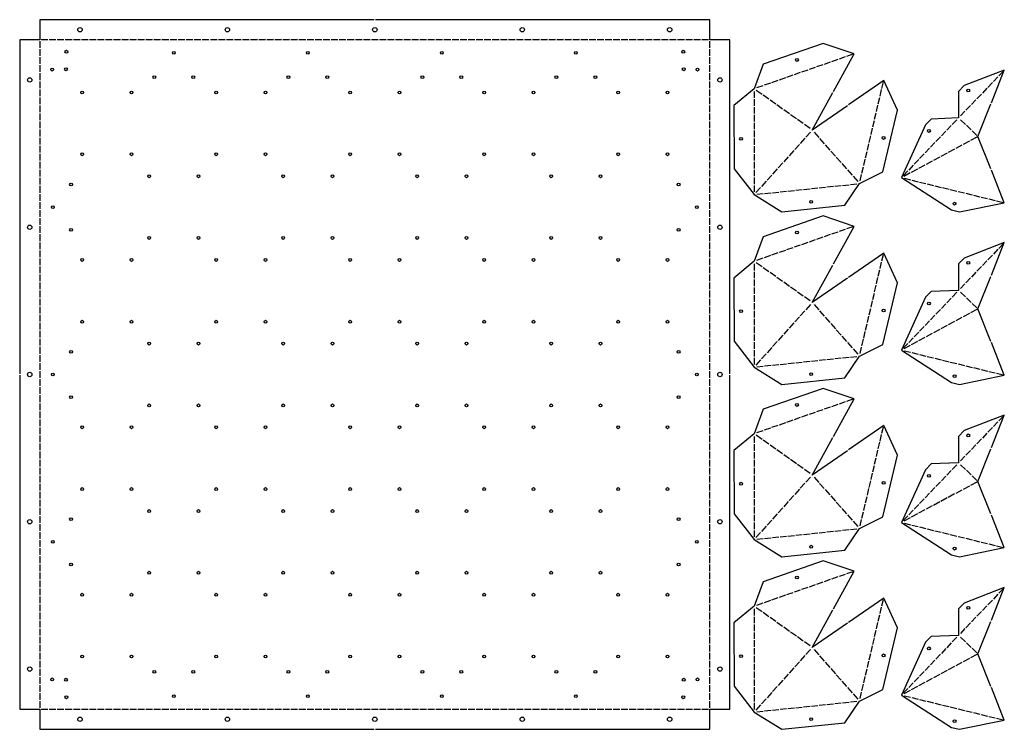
# Model space of a CAD drawing. Header units: millimetres. Extents: x 10 to 1479, y 10 to 2909.
# Tile 1 of 4: x 10 to 1479, y 10 to 1070. Entities that reach past the tile are written whole.
import ezdxf

# ---------------------------------------------------------------- set-up
doc = ezdxf.new("R2010")
doc.units = ezdxf.units.MM
doc.layers.add('CUT', color=1, linetype='CONTINUOUS')

msp = doc.modelspace()

# ---------------------------------------------------------------- linework, layer by layer
at = {"layer": 'CUT'}
for p, q in [((40, 1038), (40, 1027.976)), ((52.024, 1040), (42, 1040)), ((64.048, 1040), (54.024, 1040)), ((76.072, 1040), (66.048, 1040)), ((88.096, 1040), (78.072, 1040)), ((100.12, 1040), (90.096, 1040)), ((112.145, 1040), (102.12, 1040)), ((124.169, 1040), (114.145, 1040)), ((136.193, 1040), (126.169, 1040)), ((148.217, 1040), (138.193, 1040)), ((160.241, 1040), (150.217, 1040)), ((172.265, 1040), (162.241, 1040)), ((184.289, 1040), (174.265, 1040)), ((196.313, 1040), (186.289, 1040)), ((208.337, 1040), (198.313, 1040)), ((220.361, 1040), (210.337, 1040)), ((232.386, 1040), (222.361, 1040)), ((244.41, 1040), (234.386, 1040)), ((256.434, 1040), (246.41, 1040)), ((268.458, 1040), (258.434, 1040)), ((280.482, 1040), (270.458, 1040)), ((292.506, 1040), (282.482, 1040)), ((304.53, 1040), (294.506, 1040)), ((316.554, 1040), (306.53, 1040)), ((328.578, 1040), (318.554, 1040)), ((340.602, 1040), (330.578, 1040)), ((352.627, 1040), (342.602, 1040)), ((364.651, 1040), (354.627, 1040)), ((376.675, 1040), (366.651, 1040)), ((388.699, 1040), (378.675, 1040)), ((400.723, 1040), (390.699, 1040)), ((412.747, 1040), (402.723, 1040)), ((424.771, 1040), (414.747, 1040)), ((436.795, 1040), (426.771, 1040)), ((448.819, 1040), (438.795, 1040)), ((460.843, 1040), (450.819, 1040)), ((472.867, 1040), (462.843, 1040)), ((484.892, 1040), (474.867, 1040)), ((496.916, 1040), (486.892, 1040)), ((508.94, 1040), (498.916, 1040)), ((520.964, 1040), (510.94, 1040)), ((532.988, 1040), (522.964, 1040)), ((545.012, 1040), (534.988, 1040)), ((557.036, 1040), (547.012, 1040)), ((569.06, 1040), (559.036, 1040)), ((581.084, 1040), (571.06, 1040)), ((593.108, 1040), (583.084, 1040)), ((605.133, 1040), (595.108, 1040)), ((617.157, 1040), (607.133, 1040)), ((629.181, 1040), (619.157, 1040)), ((641.205, 1040), (631.181, 1040)), ((653.229, 1040), (643.205, 1040)), ((665.253, 1040), (655.229, 1040)), ((677.277, 1040), (667.253, 1040)), ((689.301, 1040), (679.277, 1040)), ((701.325, 1040), (691.301, 1040)), ((713.349, 1040), (703.325, 1040)), ((725.373, 1040), (715.349, 1040)), ((737.398, 1040), (727.373, 1040)), ((749.422, 1040), (739.398, 1040)), ((761.446, 1040), (751.422, 1040)), ((773.47, 1040), (763.446, 1040)), ((785.494, 1040), (775.47, 1040)), ((797.518, 1040), (787.494, 1040)), ((809.542, 1040), (799.518, 1040)), ((821.566, 1040), (811.542, 1040)), ((833.59, 1040), (823.566, 1040)), ((845.614, 1040), (835.59, 1040)), ((857.639, 1040), (847.614, 1040)), ((869.663, 1040), (859.639, 1040)), ((881.687, 1040), (871.663, 1040)), ((893.711, 1040), (883.687, 1040)), ((905.735, 1040), (895.711, 1040)), ((917.759, 1040), (907.735, 1040)), ((929.783, 1040), (919.759, 1040)), ((941.807, 1040), (931.783, 1040)), ((953.831, 1040), (943.807, 1040)), ((965.855, 1040), (955.831, 1040)), ((977.88, 1040), (967.855, 1040)), ((989.904, 1040), (979.88, 1040)), ((1001.928, 1040), (991.904, 1040)), ((1013.952, 1040), (1003.928, 1040)), ((1025.976, 1040), (1015.952, 1040)), ((1038, 1040), (1027.976, 1040)), ((1040, 1027.976), (1040, 1038)), ((40, 1025.976), (40, 1015.952)), ((40, 1013.952), (40, 1003.928)), ((1040, 1015.952), (1040, 1025.976)), ((1040, 1003.928), (1040, 1013.952)), ((1242.089, 1014.328), (1232.792, 1011.078)), ((1253.273, 1018.239), (1243.977, 1014.989)), ((40, 1001.928), (40, 991.904)), ((1040, 991.904), (1040, 1001.928)), ((1208.535, 1002.597), (1199.239, 999.347)), ((1219.72, 1006.508), (1210.423, 1003.257)), ((1230.904, 1010.418), (1221.608, 1007.168)), ((40, 989.904), (40, 979.88)), ((1040, 979.88), (1040, 989.904)), ((1163.798, 986.955), (1154.501, 983.705)), ((1174.982, 990.866), (1165.686, 987.615)), ((1186.167, 994.776), (1176.87, 991.526)), ((1197.351, 998.687), (1188.055, 995.436)), ((1469.832, 984.594), (1463.031, 977.483)), ((1478.015, 993.151), (1471.214, 986.039)), ((40, 977.88), (40, 967.855)), ((1040, 967.855), (1040, 977.88)), ((1119.06, 971.314), (1109.764, 968.063)), ((1130.245, 975.224), (1120.948, 971.974)), ((1141.429, 979.135), (1132.132, 975.884)), ((1152.613, 983.045), (1143.317, 979.795)), ((1296.793, 967.433), (1299.054, 977.018)), ((1461.648, 976.038), (1454.847, 968.926)), ((40, 965.855), (40, 955.831)), ((1040, 955.831), (1040, 965.855)), ((1105.99, 962.743), (1105.994, 953.049)), ((1117.867, 958.317), (1109.25, 964.429)), ((1128.115, 951.047), (1119.498, 957.159)), ((1294.073, 955.901), (1296.334, 965.486)), ((1445.281, 958.925), (1438.48, 951.813)), ((1453.465, 967.481), (1446.664, 960.37)), ((40, 953.831), (40, 943.807)), ((40, 941.807), (40, 931.783)), ((1040, 943.807), (1040, 953.831)), ((1040, 931.783), (1040, 941.807)), ((1105.995, 951.049), (1106, 941.354)), ((1138.363, 943.778), (1129.746, 949.89)), ((1148.611, 936.508), (1139.994, 942.62)), ((1288.633, 932.837), (1290.894, 942.422)), ((1291.353, 944.369), (1293.614, 953.954)), ((1428.914, 941.812), (1422.113, 934.701)), ((1437.098, 950.368), (1430.296, 943.257)), ((40, 929.783), (40, 919.759)), ((1040, 919.759), (1040, 929.783)), ((1106.001, 939.354), (1106.006, 929.66)), ((1106.007, 927.66), (1106.012, 917.965)), ((1158.859, 929.239), (1150.242, 935.351)), ((1169.106, 921.969), (1160.49, 928.082)), ((1285.913, 921.305), (1288.174, 930.89)), ((1420.731, 933.255), (1413.929, 926.144)), ((40, 917.759), (40, 907.735)), ((1040, 907.735), (1040, 917.759)), ((1106.013, 915.965), (1106.017, 906.271)), ((1179.354, 914.7), (1170.738, 920.812)), ((1189.602, 907.43), (1180.986, 913.543)), ((1283.193, 909.773), (1285.454, 919.359)), ((1400.285, 911.878), (1393.553, 904.84)), ((1408.4, 920.363), (1401.668, 913.324)), ((1421.282, 913.577), (1414.055, 920.489)), ((1429.954, 905.283), (1422.728, 912.194)), ((40, 905.735), (40, 895.711)), ((1040, 895.711), (1040, 905.735)), ((1106.018, 904.271), (1106.023, 894.576)), ((1190.188, 902.143), (1183.248, 894.436)), ((1195.507, 902.113), (1202.487, 894.183)), ((1280.473, 898.241), (1282.734, 907.827)), ((1392.171, 903.394), (1385.439, 896.355)), ((1438.627, 896.988), (1431.4, 903.9)), ((40, 893.711), (40, 883.687)), ((40, 881.687), (40, 871.663)), ((1040, 883.687), (1040, 893.711)), ((1040, 871.663), (1040, 881.687)), ((1106.024, 892.576), (1106.029, 882.882)), ((1173.631, 883.755), (1166.691, 876.047)), ((1181.91, 892.949), (1174.97, 885.241)), ((1203.808, 892.681), (1210.788, 884.751)), ((1212.109, 883.25), (1219.089, 875.319)), ((1275.033, 875.178), (1277.294, 884.763)), ((1277.753, 886.709), (1280.014, 896.295)), ((1375.942, 886.426), (1369.21, 879.387)), ((1384.057, 894.91), (1377.325, 887.871)), ((1416.176, 882.731), (1406.869, 877.716)), ((1427.243, 888.694), (1417.936, 883.679)), ((1438.311, 894.657), (1429.004, 889.643)), ((40, 869.663), (40, 859.639)), ((1040, 859.639), (1040, 869.663)), ((1106.03, 880.882), (1106.034, 871.187)), ((1106.035, 869.187), (1106.04, 859.493)), ((1165.353, 874.561), (1158.413, 866.853)), ((1220.41, 873.818), (1227.389, 865.887)), ((1272.313, 863.646), (1274.574, 873.231)), ((1359.713, 869.457), (1352.981, 862.418)), ((1367.828, 877.941), (1361.096, 870.903)), ((1394.04, 870.804), (1384.733, 865.789)), ((1405.108, 876.767), (1395.801, 871.753)), ((40, 857.639), (40, 847.614)), ((1040, 847.614), (1040, 857.639)), ((1106.041, 857.493), (1106.046, 847.798)), ((1148.796, 856.172), (1141.856, 848.465)), ((1157.074, 865.367), (1150.134, 857.659)), ((1228.711, 864.386), (1235.69, 856.455)), ((1237.012, 854.954), (1243.991, 847.023)), ((1269.594, 852.114), (1271.854, 861.699)), ((1343.485, 852.489), (1336.753, 845.45)), ((1351.599, 860.973), (1344.867, 853.934)), ((1360.837, 852.914), (1351.53, 847.899)), ((1371.905, 858.877), (1362.598, 853.862)), ((1382.973, 864.841), (1373.666, 859.826)), ((40, 845.614), (40, 835.59)), ((1040, 835.59), (1040, 845.614)), ((1106.047, 845.798), (1106.052, 836.104)), ((1132.239, 837.784), (1125.298, 830.076)), ((1140.517, 846.978), (1133.577, 839.27)), ((1245.312, 845.522), (1252.292, 837.591)), ((1264.154, 829.05), (1266.414, 838.635)), ((1266.874, 840.582), (1269.134, 850.167)), ((1335.37, 844.005), (1328.638, 836.966)), ((1338.702, 840.987), (1329.395, 835.972)), ((1349.769, 846.95), (1340.462, 841.936)), ((40, 833.59), (40, 823.566)), ((1040, 823.566), (1040, 833.59)), ((1106.053, 834.104), (1106.057, 824.41)), ((1123.96, 828.59), (1117.02, 820.882)), ((1237.984, 822.515), (1247.626, 823.524)), ((1249.615, 823.732), (1259.257, 824.741)), ((1253.613, 836.09), (1260.593, 828.159)), ((1329.759, 833.127), (1339.327, 830.792)), ((1341.27, 830.318), (1350.838, 827.984)), ((1352.781, 827.51), (1362.348, 825.175)), ((1364.291, 824.701), (1373.859, 822.367)), ((40, 821.566), (40, 811.542)), ((40, 809.542), (40, 799.518)), ((1040, 811.542), (1040, 821.566)), ((1040, 799.518), (1040, 809.542)), ((1106.058, 822.41), (1106.063, 812.715)), ((1115.682, 819.396), (1108.741, 811.688)), ((1110.043, 809.131), (1119.685, 810.14)), ((1121.674, 810.348), (1131.316, 811.357)), ((1133.305, 811.565), (1142.947, 812.573)), ((1144.936, 812.781), (1154.578, 813.79)), ((1156.567, 813.998), (1166.209, 815.007)), ((1168.198, 815.215), (1177.84, 816.224)), ((1179.829, 816.432), (1189.471, 817.44)), ((1191.46, 817.648), (1201.102, 818.657)), ((1203.091, 818.865), (1212.733, 819.874)), ((1214.722, 820.082), (1224.364, 821.09)), ((1226.353, 821.298), (1235.995, 822.307)), ((1375.802, 821.893), (1385.37, 819.558)), ((1387.313, 819.084), (1396.88, 816.75)), ((1398.823, 816.276), (1408.391, 813.941)), ((1410.334, 813.467), (1419.901, 811.133)), ((1421.844, 810.659), (1431.412, 808.324)), ((40, 797.518), (40, 787.494)), ((1040, 787.494), (1040, 797.518)), ((1433.355, 807.85), (1442.923, 805.516)), ((1444.866, 805.042), (1454.433, 802.707)), ((1456.376, 802.233), (1465.944, 799.899)), ((1467.887, 799.425), (1477.455, 797.09)), ((40, 785.494), (40, 775.47)), ((1040, 775.47), (1040, 785.494)), ((40, 773.47), (40, 763.446)), ((1040, 763.446), (1040, 773.47)), ((40, 761.446), (40, 751.422)), ((40, 749.422), (40, 739.398)), ((1040, 751.422), (1040, 761.446)), ((1040, 739.398), (1040, 749.422)), ((1230.904, 752.79), (1221.608, 749.54)), ((1242.089, 756.701), (1232.792, 753.45)), ((1253.273, 760.611), (1243.977, 757.361)), ((40, 737.398), (40, 727.373)), ((1040, 727.373), (1040, 737.398)), ((1186.167, 737.148), (1176.87, 733.898)), ((1197.351, 741.059), (1188.055, 737.809)), ((1208.535, 744.969), (1199.239, 741.719)), ((1219.72, 748.88), (1210.423, 745.629)), ((1478.015, 735.523), (1471.214, 728.412)), ((40, 725.373), (40, 715.349)), ((1040, 715.349), (1040, 725.373)), ((1141.429, 721.507), (1132.132, 718.256)), ((1152.613, 725.417), (1143.317, 722.167)), ((1163.798, 729.328), (1154.501, 726.077)), ((1174.982, 733.238), (1165.686, 729.988)), ((1469.832, 726.966), (1463.031, 719.855)), ((40, 713.349), (40, 703.325)), ((1040, 703.325), (1040, 713.349)), ((1117.867, 700.689), (1109.25, 706.801)), ((1119.06, 713.686), (1109.764, 710.435)), ((1130.245, 717.596), (1120.948, 714.346)), ((1294.073, 698.273), (1296.334, 707.858)), ((1296.793, 709.805), (1299.054, 719.39)), ((1453.465, 709.853), (1446.664, 702.742)), ((1461.648, 718.41), (1454.847, 711.299)), ((40, 701.325), (40, 691.301)), ((1040, 691.301), (1040, 701.325)), ((1105.99, 705.115), (1105.994, 695.421)), ((1105.995, 693.421), (1106, 683.726)), ((1128.115, 693.419), (1119.498, 699.532)), ((1138.363, 686.15), (1129.746, 692.262)), ((1291.353, 686.741), (1293.614, 696.326)), ((1437.098, 692.74), (1430.296, 685.629)), ((1445.281, 701.297), (1438.48, 694.186)), ((40, 689.301), (40, 679.277)), ((40, 677.277), (40, 667.253)), ((1040, 679.277), (1040, 689.301)), ((1040, 667.253), (1040, 677.277)), ((1106.001, 681.726), (1106.006, 672.032)), ((1148.611, 678.88), (1139.994, 684.993)), ((1158.859, 671.611), (1150.242, 677.723)), ((1288.633, 675.209), (1290.894, 684.794)), ((1428.914, 684.184), (1422.113, 677.073)), ((40, 665.253), (40, 655.229)), ((1040, 655.229), (1040, 665.253)), ((1106.007, 670.032), (1106.012, 660.337)), ((1169.106, 664.341), (1160.49, 670.454)), ((1179.354, 657.072), (1170.738, 663.184)), ((1283.193, 652.145), (1285.454, 661.731)), ((1285.913, 663.677), (1288.174, 673.263)), ((1408.4, 662.735), (1401.668, 655.696)), ((1420.731, 675.627), (1413.929, 668.516)), ((1421.282, 655.949), (1414.055, 662.861)), ((40, 653.229), (40, 643.205)), ((1040, 643.205), (1040, 653.229)), ((1106.013, 658.337), (1106.017, 648.643)), ((1106.018, 646.643), (1106.023, 636.949)), ((1189.602, 649.803), (1180.986, 655.915)), ((1280.473, 640.613), (1282.734, 650.199)), ((1400.285, 654.251), (1393.553, 647.212)), ((1429.954, 647.655), (1422.728, 654.567)), ((40, 641.205), (40, 631.181)), ((1040, 631.181), (1040, 641.205)), ((1106.024, 634.949), (1106.029, 625.254)), ((1181.91, 635.321), (1174.97, 627.614)), ((1190.188, 644.516), (1183.248, 636.808)), ((1195.507, 644.485), (1202.487, 636.555)), ((1203.808, 635.054), (1210.788, 627.123)), ((1277.753, 629.082), (1280.014, 638.667)), ((1384.057, 637.282), (1377.325, 630.243)), ((1392.171, 645.766), (1385.439, 638.727)), ((1438.311, 637.03), (1429.004, 632.015)), ((1438.627, 639.361), (1431.4, 646.272)), ((40, 629.181), (40, 619.157)), ((40, 617.157), (40, 607.133)), ((1040, 619.157), (1040, 629.181)), ((1040, 607.133), (1040, 617.157)), ((1106.03, 623.254), (1106.034, 613.56)), ((1173.631, 626.127), (1166.691, 618.419)), ((1212.109, 625.622), (1219.089, 617.691)), ((1275.033, 617.55), (1277.294, 627.135)), ((1367.828, 620.314), (1361.096, 613.275)), ((1375.942, 628.798), (1369.21, 621.759)), ((1405.108, 619.139), (1395.801, 614.125)), ((1416.176, 625.103), (1406.869, 620.088)), ((1427.243, 631.066), (1417.936, 626.051)), ((40, 605.133), (40, 595.108)), ((1040, 595.108), (1040, 605.133)), ((1106.035, 611.56), (1106.04, 601.865)), ((1157.074, 607.739), (1150.134, 600.031)), ((1165.353, 616.933), (1158.413, 609.225)), ((1220.41, 616.19), (1227.389, 608.259)), ((1228.711, 606.758), (1235.69, 598.827)), ((1269.594, 594.486), (1271.854, 604.071)), ((1272.313, 606.018), (1274.574, 615.603)), ((1351.599, 603.345), (1344.867, 596.306)), ((1359.713, 611.829), (1352.981, 604.791)), ((1382.973, 607.213), (1373.666, 602.198)), ((1394.04, 613.176), (1384.733, 608.161)), ((40, 593.108), (40, 583.084)), ((1040, 583.084), (1040, 593.108)), ((1106.041, 599.865), (1106.046, 590.171)), ((1106.047, 588.171), (1106.052, 578.476)), ((1140.517, 589.35), (1133.577, 581.642)), ((1148.796, 598.545), (1141.856, 590.837)), ((1237.012, 597.326), (1243.991, 589.395)), ((1245.312, 587.894), (1252.292, 579.964)), ((1266.874, 582.954), (1269.134, 592.539)), ((1343.485, 594.861), (1336.753, 587.822)), ((1349.769, 589.323), (1340.462, 584.308)), ((1360.837, 595.286), (1351.53, 590.271)), ((1371.905, 601.249), (1362.598, 596.235)), ((40, 581.084), (40, 571.06)), ((1040, 571.06), (1040, 581.084)), ((1106.053, 576.476), (1106.057, 566.782)), ((1132.239, 580.156), (1125.298, 572.448)), ((1253.613, 578.462), (1260.593, 570.532)), ((1264.154, 571.422), (1266.414, 581.007)), ((1335.37, 586.377), (1328.638, 579.338)), ((1338.702, 583.359), (1329.395, 578.345)), ((1329.759, 575.499), (1339.327, 573.165)), ((40, 569.06), (40, 559.036)), ((1040, 559.036), (1040, 569.06)), ((1106.058, 564.782), (1106.063, 555.087)), ((1115.682, 561.768), (1108.741, 554.06)), ((1123.96, 570.962), (1117.02, 563.254)), ((1168.198, 557.587), (1177.84, 558.596)), ((1179.829, 558.804), (1189.471, 559.812)), ((1191.46, 560.02), (1201.102, 561.029)), ((1203.091, 561.237), (1212.733, 562.246)), ((1214.722, 562.454), (1224.364, 563.463)), ((1226.353, 563.671), (1235.995, 564.679)), ((1237.984, 564.887), (1247.626, 565.896)), ((1249.615, 566.104), (1259.257, 567.113)), ((1341.27, 572.691), (1350.838, 570.356)), ((1352.781, 569.882), (1362.348, 567.548)), ((1364.291, 567.073), (1373.859, 564.739)), ((1375.802, 564.265), (1385.37, 561.931)), ((1387.313, 561.456), (1396.88, 559.122)), ((1398.823, 558.648), (1408.391, 556.313)), ((40, 557.036), (40, 547.012)), ((40, 545.012), (40, 534.988)), ((1040, 547.012), (1040, 557.036)), ((1040, 534.988), (1040, 545.012)), ((1110.043, 551.503), (1119.685, 552.512)), ((1121.674, 552.72), (1131.316, 553.729)), ((1133.305, 553.937), (1142.947, 554.945)), ((1144.936, 555.154), (1154.578, 556.162)), ((1156.567, 556.37), (1166.209, 557.379)), ((1410.334, 555.839), (1419.901, 553.505)), ((1421.844, 553.031), (1431.412, 550.696)), ((1433.355, 550.222), (1442.923, 547.888)), ((1444.866, 547.414), (1454.433, 545.079)), ((1456.376, 544.605), (1465.944, 542.271)), ((40, 532.988), (40, 522.964)), ((1040, 522.964), (1040, 532.988)), ((1467.887, 541.797), (1477.455, 539.462)), ((40, 520.964), (40, 510.94)), ((1040, 510.94), (1040, 520.964)), ((40, 508.94), (40, 498.916)), ((1040, 498.916), (1040, 508.94)), ((1253.273, 502.983), (1243.977, 499.733)), ((40, 496.916), (40, 486.892)), ((1040, 486.892), (1040, 496.916)), ((1208.535, 487.341), (1199.239, 484.091)), ((1219.72, 491.252), (1210.423, 488.002)), ((1230.904, 495.162), (1221.608, 491.912)), ((1242.089, 499.073), (1232.792, 495.822)), ((40, 484.892), (40, 474.867)), ((40, 472.867), (40, 462.843)), ((1040, 474.867), (1040, 484.892)), ((1040, 462.843), (1040, 472.867)), ((1163.798, 471.7), (1154.501, 468.449)), ((1174.982, 475.61), (1165.686, 472.36)), ((1186.167, 479.521), (1176.87, 476.27)), ((1197.351, 483.431), (1188.055, 480.181)), ((1478.015, 477.895), (1471.214, 470.784)), ((40, 460.843), (40, 450.819)), ((1040, 450.819), (1040, 460.843)), ((1119.06, 456.058), (1109.764, 452.808)), ((1130.245, 459.968), (1120.948, 456.718)), ((1141.429, 463.879), (1132.132, 460.629)), ((1152.613, 467.789), (1143.317, 464.539)), ((1296.793, 452.177), (1299.054, 461.762)), ((1461.648, 460.782), (1454.847, 453.671)), ((1469.832, 469.338), (1463.031, 462.227)), ((40, 448.819), (40, 438.795)), ((1040, 438.795), (1040, 448.819)), ((1105.99, 447.487), (1105.994, 437.793)), ((1117.867, 443.061), (1109.25, 449.173)), ((1128.115, 435.791), (1119.498, 441.904)), ((1294.073, 440.645), (1296.334, 450.23)), ((1445.281, 443.669), (1438.48, 436.558)), ((1453.465, 452.225), (1446.664, 445.114)), ((40, 436.795), (40, 426.771)), ((1040, 426.771), (1040, 436.795)), ((1105.995, 435.793), (1106, 426.099)), ((1138.363, 428.522), (1129.746, 434.634)), ((1148.611, 421.253), (1139.994, 427.365)), ((1288.633, 417.581), (1290.894, 427.167)), ((1291.353, 429.113), (1293.614, 438.698)), ((1428.914, 426.556), (1422.113, 419.445)), ((1437.098, 435.112), (1430.296, 428.001)), ((40, 424.771), (40, 414.747)), ((40, 412.747), (40, 402.723)), ((1040, 414.747), (1040, 424.771)), ((1040, 402.723), (1040, 412.747)), ((1106.001, 424.099), (1106.006, 414.404)), ((1106.007, 412.404), (1106.012, 402.71)), ((1158.859, 413.983), (1150.242, 420.095)), ((1169.106, 406.714), (1160.49, 412.826)), ((1285.913, 406.049), (1288.174, 415.635)), ((1420.731, 417.999), (1413.929, 410.888)), ((40, 400.723), (40, 390.699)), ((1040, 390.699), (1040, 400.723)), ((1106.013, 400.71), (1106.017, 391.015)), ((1179.354, 399.444), (1170.738, 405.556)), ((1189.602, 392.175), (1180.986, 398.287)), ((1283.193, 394.518), (1285.454, 404.103)), ((1408.4, 405.107), (1401.668, 398.068)), ((1421.282, 398.321), (1414.055, 405.233)), ((1429.954, 390.027), (1422.728, 396.939)), ((40, 388.699), (40, 378.675)), ((1040, 378.675), (1040, 388.699)), ((1106.018, 389.015), (1106.023, 379.321)), ((1190.188, 386.888), (1183.248, 379.18)), ((1195.507, 386.858), (1202.487, 378.927)), ((1280.473, 382.986), (1282.734, 392.571)), ((1392.171, 388.138), (1385.439, 381.1)), ((1400.285, 396.623), (1393.553, 389.584)), ((1438.627, 381.733), (1431.4, 388.645)), ((40, 376.675), (40, 366.651)), ((1040, 366.651), (1040, 376.675)), ((1106.024, 377.321), (1106.029, 367.626)), ((1173.631, 368.499), (1166.691, 360.791)), ((1181.91, 377.694), (1174.97, 369.986)), ((1203.808, 377.426), (1210.788, 369.495)), ((1212.109, 367.994), (1219.089, 360.063)), ((1275.033, 359.922), (1277.294, 369.507)), ((1277.753, 371.454), (1280.014, 381.039)), ((1375.942, 371.17), (1369.21, 364.131)), ((1384.057, 379.654), (1377.325, 372.615)), ((1416.176, 367.475), (1406.869, 362.46)), ((1427.243, 373.438), (1417.936, 368.424)), ((1438.311, 379.402), (1429.004, 374.387)), ((40, 364.651), (40, 354.627)), ((1040, 354.627), (1040, 364.651)), ((1106.03, 365.626), (1106.034, 355.932)), ((1106.035, 353.932), (1106.04, 344.237)), ((1165.353, 359.305), (1158.413, 351.597)), ((1220.41, 358.562), (1227.389, 350.631)), ((1272.313, 348.39), (1274.574, 357.975)), ((1359.713, 354.202), (1352.981, 347.163)), ((1367.828, 362.686), (1361.096, 355.647)), ((1394.04, 355.548), (1384.733, 350.534)), ((1405.108, 361.512), (1395.801, 356.497)), ((40, 352.627), (40, 342.602)), ((40, 340.602), (40, 330.578)), ((1040, 342.602), (1040, 352.627)), ((1040, 330.578), (1040, 340.602)), ((1106.041, 342.237), (1106.046, 332.543)), ((1148.796, 340.917), (1141.856, 333.209)), ((1157.074, 350.111), (1150.134, 342.403)), ((1228.711, 349.13), (1235.69, 341.2)), ((1237.012, 339.698), (1243.991, 331.768)), ((1269.594, 336.858), (1271.854, 346.443)), ((1351.599, 345.717), (1344.867, 338.679)), ((1371.905, 343.621), (1362.598, 338.607)), ((1382.973, 349.585), (1373.666, 344.57)), ((40, 328.578), (40, 318.554)), ((1040, 318.554), (1040, 328.578)), ((1106.047, 330.543), (1106.052, 320.848)), ((1140.517, 331.723), (1133.577, 324.015)), ((1245.312, 330.266), (1252.292, 322.336)), ((1264.154, 313.794), (1266.414, 323.38)), ((1266.874, 325.326), (1269.134, 334.911)), ((1335.37, 328.749), (1328.638, 321.71)), ((1338.702, 325.731), (1329.395, 320.717)), ((1343.485, 337.233), (1336.753, 330.194)), ((1349.769, 331.695), (1340.462, 326.68)), ((1360.837, 337.658), (1351.53, 332.643)), ((40, 316.554), (40, 306.53)), ((1040, 306.53), (1040, 316.554)), ((1106.053, 318.848), (1106.057, 309.154)), ((1123.96, 313.334), (1117.02, 305.626)), ((1132.239, 322.528), (1125.298, 314.82)), ((1249.615, 308.476), (1259.257, 309.485)), ((1253.613, 320.834), (1260.593, 312.904)), ((1329.759, 317.871), (1339.327, 315.537)), ((1341.27, 315.063), (1350.838, 312.728)), ((1352.781, 312.254), (1362.348, 309.92)), ((1364.291, 309.446), (1373.859, 307.111)), ((40, 304.53), (40, 294.506)), ((1040, 294.506), (1040, 304.53)), ((1106.058, 307.154), (1106.063, 297.459)), ((1115.682, 304.14), (1108.741, 296.432)), ((1110.043, 293.876), (1119.685, 294.884)), ((1121.674, 295.092), (1131.316, 296.101)), ((1133.305, 296.309), (1142.947, 297.318)), ((1144.936, 297.526), (1154.578, 298.534)), ((1156.567, 298.742), (1166.209, 299.751)), ((1168.198, 299.959), (1177.84, 300.968)), ((1179.829, 301.176), (1189.471, 302.185)), ((1191.46, 302.393), (1201.102, 303.401)), ((1203.091, 303.609), (1212.733, 304.618)), ((1214.722, 304.826), (1224.364, 305.835)), ((1226.353, 306.043), (1235.995, 307.051)), ((1237.984, 307.26), (1247.626, 308.268)), ((1375.802, 306.637), (1385.37, 304.303)), ((1387.313, 303.829), (1396.88, 301.494)), ((1398.823, 301.02), (1408.391, 298.686)), ((1410.334, 298.212), (1419.901, 295.877)), ((1421.844, 295.403), (1431.412, 293.069)), ((40, 292.506), (40, 282.482)), ((40, 280.482), (40, 270.458)), ((1040, 282.482), (1040, 292.506)), ((1040, 270.458), (1040, 280.482)), ((1433.355, 292.595), (1442.923, 290.26)), ((1444.866, 289.786), (1454.433, 287.452)), ((1456.376, 286.978), (1465.944, 284.643)), ((1467.887, 284.169), (1477.455, 281.835)), ((40, 268.458), (40, 258.434)), ((1040, 258.434), (1040, 268.458)), ((40, 256.434), (40, 246.41)), ((1040, 246.41), (1040, 256.434)), ((40, 244.41), (40, 234.386)), ((1040, 234.386), (1040, 244.41)), ((1230.904, 237.534), (1221.608, 234.284)), ((1242.089, 241.445), (1232.792, 238.195)), ((1253.273, 245.355), (1243.977, 242.105)), ((40, 232.386), (40, 222.361)), ((1040, 222.361), (1040, 232.386)), ((1186.167, 221.893), (1176.87, 218.642)), ((1197.351, 225.803), (1188.055, 222.553)), ((1208.535, 229.714), (1199.239, 226.463)), ((1219.72, 233.624), (1210.423, 230.374)), ((40, 220.361), (40, 210.337)), ((40, 208.337), (40, 198.313)), ((1040, 210.337), (1040, 220.361)), ((1040, 198.313), (1040, 208.337)), ((1141.429, 206.251), (1132.132, 203.001)), ((1152.613, 210.161), (1143.317, 206.911)), ((1163.798, 214.072), (1154.501, 210.822)), ((1174.982, 217.982), (1165.686, 214.732)), ((1469.832, 211.711), (1463.031, 204.599)), ((1478.015, 220.267), (1471.214, 213.156)), ((40, 196.313), (40, 186.289)), ((1040, 186.289), (1040, 196.313)), ((1117.867, 185.433), (1109.25, 191.545)), ((1119.06, 198.43), (1109.764, 195.18)), ((1130.245, 202.341), (1120.948, 199.09)), ((1294.073, 183.017), (1296.334, 192.603)), ((1296.793, 194.549), (1299.054, 204.134)), ((1453.465, 194.598), (1446.664, 187.486)), ((1461.648, 203.154), (1454.847, 196.043)), ((40, 184.289), (40, 174.265)), ((1040, 174.265), (1040, 184.289)), ((1105.99, 189.86), (1105.994, 180.165)), ((1105.995, 178.165), (1106, 168.471)), ((1128.115, 178.164), (1119.498, 184.276)), ((1138.363, 170.894), (1129.746, 177.006)), ((1291.353, 171.485), (1293.614, 181.071)), ((1437.098, 177.485), (1430.296, 170.373)), ((1445.281, 186.041), (1438.48, 178.93)), ((40, 172.265), (40, 162.241)), ((1040, 162.241), (1040, 172.265)), ((1106.001, 166.471), (1106.006, 156.776)), ((1148.611, 163.625), (1139.994, 169.737)), ((1158.859, 156.355), (1150.242, 162.468)), ((1288.633, 159.953), (1290.894, 169.539)), ((1428.914, 168.928), (1422.113, 161.817)), ((40, 160.241), (40, 150.217)), ((40, 148.217), (40, 138.193)), ((1040, 150.217), (1040, 160.241)), ((1040, 138.193), (1040, 148.217)), ((1106.007, 154.776), (1106.012, 145.082)), ((1169.106, 149.086), (1160.49, 155.198)), ((1179.354, 141.816), (1170.738, 147.929)), ((1285.913, 148.422), (1288.174, 158.007)), ((1408.4, 147.479), (1401.668, 140.44)), ((1420.731, 160.372), (1413.929, 153.261)), ((1421.282, 140.693), (1414.055, 147.605)), ((40, 136.193), (40, 126.169)), ((1040, 126.169), (1040, 136.193)), ((1106.013, 143.082), (1106.017, 133.387)), ((1189.602, 134.547), (1180.986, 140.659)), ((1280.473, 125.358), (1282.734, 134.943)), ((1283.193, 136.89), (1285.454, 146.475)), ((1400.285, 138.995), (1393.553, 131.956)), ((1429.954, 132.399), (1422.728, 139.311)), ((40, 124.169), (40, 114.145)), ((1040, 114.145), (1040, 124.169)), ((1106.018, 131.387), (1106.023, 121.693)), ((1106.024, 119.693), (1106.029, 109.998)), ((1181.91, 120.066), (1174.97, 112.358)), ((1190.188, 129.26), (1183.248, 121.552)), ((1195.507, 129.23), (1202.487, 121.299)), ((1203.808, 119.798), (1210.788, 111.867)), ((1277.753, 113.826), (1280.014, 123.411)), ((1384.057, 122.026), (1377.325, 114.988)), ((1392.171, 130.511), (1385.439, 123.472)), ((1438.311, 121.774), (1429.004, 116.759)), ((1438.627, 124.105), (1431.4, 131.017)), ((40, 112.145), (40, 102.12)), ((1040, 102.12), (1040, 112.145)), ((1106.03, 107.998), (1106.034, 98.304)), ((1173.631, 110.872), (1166.691, 103.164)), ((1212.109, 110.366), (1219.089, 102.435)), ((1275.033, 102.294), (1277.294, 111.879)), ((1367.828, 105.058), (1361.096, 98.019)), ((1375.942, 113.542), (1369.21, 106.503)), ((1405.108, 103.884), (1395.801, 98.869)), ((1416.176, 109.847), (1406.869, 104.832)), ((1427.243, 115.81), (1417.936, 110.796)), ((40, 100.12), (40, 90.096)), ((1040, 90.096), (1040, 100.12)), ((1106.035, 96.304), (1106.04, 86.609)), ((1157.074, 92.483), (1150.134, 84.775)), ((1165.353, 101.677), (1158.413, 93.969)), ((1220.41, 100.934), (1227.389, 93.004)), ((1228.711, 91.502), (1235.69, 83.572)), ((1269.594, 79.23), (1271.854, 88.815)), ((1272.313, 90.762), (1274.574, 100.347)), ((1359.713, 96.574), (1352.981, 89.535)), ((1382.973, 91.957), (1373.666, 86.942)), ((1394.04, 97.92), (1384.733, 92.906)), ((40, 88.096), (40, 78.072)), ((40, 76.072), (40, 66.048)), ((1040, 78.072), (1040, 88.096)), ((1040, 66.048), (1040, 76.072)), ((1106.041, 84.609), (1106.046, 74.915)), ((1140.517, 74.095), (1133.577, 66.387)), ((1148.796, 83.289), (1141.856, 75.581)), ((1237.012, 82.07), (1243.991, 74.14)), ((1266.874, 67.698), (1269.134, 77.284)), ((1343.485, 79.605), (1336.753, 72.566)), ((1349.769, 74.067), (1340.462, 69.052)), ((1351.599, 88.09), (1344.867, 81.051)), ((1360.837, 80.03), (1351.53, 75.016)), ((1371.905, 85.994), (1362.598, 80.979)), ((40, 64.048), (40, 54.024)), ((1040, 54.024), (1040, 64.048)), ((1106.047, 72.915), (1106.052, 63.22)), ((1106.053, 61.22), (1106.057, 51.526)), ((1132.239, 64.9), (1125.298, 57.193)), ((1245.312, 72.638), (1252.292, 64.708)), ((1253.613, 63.206), (1260.593, 55.276)), ((1264.154, 56.166), (1266.414, 65.752)), ((1335.37, 71.121), (1328.638, 64.082)), ((1338.702, 68.104), (1329.395, 63.089)), ((1329.759, 60.243), (1339.327, 57.909)), ((40, 52.024), (40, 42)), ((1040, 42), (1040, 52.024)), ((1106.058, 49.526), (1106.063, 39.832)), ((1115.682, 46.512), (1108.741, 38.804)), ((1123.96, 55.706), (1117.02, 47.998)), ((1179.829, 43.548), (1189.471, 44.557)), ((1191.46, 44.765), (1201.102, 45.773)), ((1203.091, 45.982), (1212.733, 46.99)), ((1214.722, 47.198), (1224.364, 48.207)), ((1226.353, 48.415), (1235.995, 49.424)), ((1237.984, 49.632), (1247.626, 50.64)), ((1249.615, 50.848), (1259.257, 51.857)), ((1341.27, 57.435), (1350.838, 55.1)), ((1352.781, 54.626), (1362.348, 52.292)), ((1364.291, 51.818), (1373.859, 49.483)), ((1375.802, 49.009), (1385.37, 46.675)), ((1387.313, 46.201), (1396.88, 43.866)), ((42, 40), (52.024, 40)), ((54.024, 40), (64.048, 40)), ((66.048, 40), (76.072, 40)), ((78.072, 40), (88.096, 40)), ((90.096, 40), (100.12, 40)), ((102.12, 40), (112.145, 40)), ((114.145, 40), (124.169, 40)), ((126.169, 40), (136.193, 40)), ((138.193, 40), (148.217, 40)), ((150.217, 40), (160.241, 40)), ((162.241, 40), (172.265, 40)), ((174.265, 40), (184.289, 40)), ((186.289, 40), (196.313, 40)), ((198.313, 40), (208.337, 40)), ((210.337, 40), (220.361, 40)), ((222.361, 40), (232.386, 40)), ((234.386, 40), (244.41, 40)), ((246.41, 40), (256.434, 40)), ((258.434, 40), (268.458, 40)), ((270.458, 40), (280.482, 40)), ((282.482, 40), (292.506, 40)), ((294.506, 40), (304.53, 40)), ((306.53, 40), (316.554, 40)), ((318.554, 40), (328.578, 40)), ((330.578, 40), (340.602, 40)), ((342.602, 40), (352.627, 40)), ((354.627, 40), (364.651, 40)), ((366.651, 40), (376.675, 40)), ((378.675, 40), (388.699, 40)), ((390.699, 40), (400.723, 40)), ((402.723, 40), (412.747, 40)), ((414.747, 40), (424.771, 40)), ((426.771, 40), (436.795, 40)), ((438.795, 40), (448.819, 40)), ((450.819, 40), (460.843, 40)), ((462.843, 40), (472.867, 40)), ((474.867, 40), (484.892, 40)), ((486.892, 40), (496.916, 40)), ((498.916, 40), (508.94, 40)), ((510.94, 40), (520.964, 40)), ((522.964, 40), (532.988, 40)), ((534.988, 40), (545.012, 40)), ((547.012, 40), (557.036, 40)), ((559.036, 40), (569.06, 40)), ((571.06, 40), (581.084, 40)), ((583.084, 40), (593.108, 40)), ((595.108, 40), (605.133, 40)), ((607.133, 40), (617.157, 40)), ((619.157, 40), (629.181, 40)), ((631.181, 40), (641.205, 40)), ((643.205, 40), (653.229, 40)), ((655.229, 40), (665.253, 40)), ((667.253, 40), (677.277, 40)), ((679.277, 40), (689.301, 40)), ((691.301, 40), (701.325, 40)), ((703.325, 40), (713.349, 40)), ((715.349, 40), (725.373, 40)), ((727.373, 40), (737.398, 40)), ((739.398, 40), (749.422, 40)), ((751.422, 40), (761.446, 40)), ((763.446, 40), (773.47, 40)), ((775.47, 40), (785.494, 40)), ((787.494, 40), (797.518, 40)), ((799.518, 40), (809.542, 40)), ((811.542, 40), (821.566, 40)), ((823.566, 40), (833.59, 40)), ((835.59, 40), (845.614, 40)), ((847.614, 40), (857.639, 40)), ((859.639, 40), (869.663, 40)), ((871.663, 40), (881.687, 40)), ((883.687, 40), (893.711, 40)), ((895.711, 40), (905.735, 40)), ((907.735, 40), (917.759, 40)), ((919.759, 40), (929.783, 40)), ((931.783, 40), (941.807, 40)), ((943.807, 40), (953.831, 40)), ((955.831, 40), (965.855, 40)), ((967.855, 40), (977.88, 40)), ((979.88, 40), (989.904, 40)), ((991.904, 40), (1001.928, 40)), ((1003.928, 40), (1013.952, 40)), ((1015.952, 40), (1025.976, 40)), ((1027.976, 40), (1038, 40)), ((1110.043, 36.248), (1119.685, 37.256)), ((1121.674, 37.464), (1131.316, 38.473)), ((1133.305, 38.681), (1142.947, 39.69)), ((1144.936, 39.898), (1154.578, 40.907)), ((1156.567, 41.115), (1166.209, 42.123)), ((1168.198, 42.331), (1177.84, 43.34)), ((1398.823, 43.392), (1408.391, 41.058)), ((1410.334, 40.584), (1419.901, 38.249)), ((1421.844, 37.775), (1431.412, 35.441)), ((1433.355, 34.967), (1442.923, 32.632)), ((1444.866, 32.158), (1454.433, 29.824)), ((1456.376, 29.35), (1465.944, 27.015)), ((1467.887, 26.541), (1477.455, 24.207))]:
    msp.add_line(p, q, dxfattribs=at)
for points in [[(539, 1070), (40, 1070), (40, 1040), (10, 1040), (10, 541)], [(1070, 541), (1070, 1040), (1040, 1040), (1040, 1070), (541, 1070)], [(1224.493, 962.885), (1255.161, 1018.899), (1208.917, 1034.511), (1119.686, 1003.313), (1105.988, 966.743), (1076, 941.729), (1076.046, 847.2), (1106.065, 808.715), (1147.477, 782.884), (1241.492, 792.719), (1263.235, 825.157), (1298.173, 842.602), (1319.873, 934.606), (1299.513, 978.965), (1247.011, 942.61)], [(1460.104, 946.03), (1479.398, 994.596), (1419.284, 971.53), (1410.99, 962.858), (1411.165, 923.253), (1370.306, 921.636), (1362.012, 912.964), (1325.873, 834.075), (1400.81, 785.728), (1412.468, 782.884), (1479.398, 796.616), (1460.104, 845.182)], [(1245.367, 941.471), (1192.865, 905.116), (1223.533, 961.13)], [(1459.366, 847.04), (1440.072, 895.606), (1459.366, 944.172)], [(1224.493, 705.257), (1255.161, 761.271), (1208.917, 776.884), (1119.686, 745.685), (1105.988, 709.115), (1076, 684.101), (1076.046, 589.573), (1106.065, 551.087), (1147.477, 525.256), (1241.492, 535.091), (1263.235, 567.529), (1298.173, 584.974), (1319.873, 676.978), (1299.513, 721.337), (1247.011, 684.982)], [(1460.104, 688.402), (1479.398, 736.968), (1419.284, 713.903), (1410.99, 705.23), (1411.165, 665.625), (1370.306, 664.008), (1362.012, 655.336), (1325.873, 576.447), (1400.81, 528.1), (1412.468, 525.256), (1479.398, 538.988), (1460.104, 587.554)], [(1245.367, 683.843), (1192.865, 647.488), (1223.533, 703.503)], [(1459.366, 589.413), (1440.072, 637.978), (1459.366, 686.544)], [(10, 539), (10, 40), (40, 40), (40, 10), (539, 10)], [(541, 10), (1040, 10), (1040, 40), (1070, 40), (1070, 539)], [(1224.493, 447.629), (1255.161, 503.643), (1208.917, 519.256), (1119.686, 488.057), (1105.988, 451.487), (1076, 426.473), (1076.046, 331.945), (1106.065, 293.459), (1147.477, 267.628), (1241.492, 277.463), (1263.235, 309.901), (1298.173, 327.347), (1319.873, 419.35), (1299.513, 463.709), (1247.011, 427.354)], [(1460.104, 430.775), (1479.398, 479.34), (1419.284, 456.275), (1410.99, 447.603), (1411.165, 407.998), (1370.306, 406.38), (1362.012, 397.708), (1325.873, 318.819), (1400.81, 270.472), (1412.468, 267.628), (1479.398, 281.36), (1460.104, 329.926)], [(1245.367, 426.215), (1192.865, 389.86), (1223.533, 445.875)], [(1459.366, 331.785), (1440.072, 380.35), (1459.366, 428.916)], [(1224.493, 190.001), (1255.161, 246.015), (1208.917, 261.628), (1119.686, 230.43), (1105.988, 193.86), (1076, 168.845), (1076.046, 74.317), (1106.065, 35.832), (1147.477, 10), (1241.492, 19.835), (1263.235, 52.273), (1298.173, 69.719), (1319.873, 161.722), (1299.513, 206.081), (1247.011, 169.726)], [(1460.104, 173.147), (1479.398, 221.712), (1419.284, 198.647), (1410.99, 189.975), (1411.165, 150.37), (1370.306, 148.752), (1362.012, 140.08), (1325.873, 61.192), (1400.81, 12.844), (1412.468, 10), (1479.398, 23.733), (1460.104, 72.298)], [(1245.367, 168.587), (1192.865, 132.233), (1223.533, 188.247)], [(1459.366, 74.157), (1440.072, 122.723), (1459.366, 171.288)]]:
    msp.add_lwpolyline(points, dxfattribs=at)
for centre, radius in [((100, 1055), 3.25), ((320, 1055), 3.25), ((540, 1055), 3.25), ((760, 1055), 3.25), ((980, 1055), 3.25), ((79.701, 1022.125), 2.1), ((240, 1020.5), 2.1), ((440, 1020.5), 2.1), ((640, 1020.5), 2.1), ((840, 1020.5), 2.1), ((1000.299, 1022.125), 2.1), ((1169.997, 1009.78), 2.1), ((58.466, 995.389), 2.1), ((79.102, 995.868), 2.1), ((210.926, 984.158), 2.1), ((269.074, 984.158), 2.1), ((410.926, 984.158), 2.1), ((469.074, 984.158), 2.1), ((610.926, 984.158), 2.1), ((669.074, 984.158), 2.1), ((810.926, 984.158), 2.1), ((869.074, 984.158), 2.1), ((1000.898, 995.868), 2.1), ((1021.534, 995.389), 2.1), ((25, 980), 3.25), ((1055, 980), 3.25), ((103.126, 961.092), 2.1), ((176.874, 961.092), 2.1), ((303.126, 961.092), 2.1), ((376.874, 961.092), 2.1), ((503.126, 961.092), 2.1), ((576.874, 961.092), 2.1), ((703.126, 961.092), 2.1), ((776.874, 961.092), 2.1), ((903.126, 961.092), 2.1), ((976.874, 961.092), 2.1), ((1425.687, 964.3), 2.1), ((1366.985, 903.777), 2.1), ((1086.524, 892.107), 2.1), ((1299.346, 893.314), 2.1), ((103.126, 868.908), 2.1), ((176.874, 868.908), 2.1), ((303.126, 868.908), 2.1), ((376.874, 868.908), 2.1), ((503.126, 868.908), 2.1), ((576.874, 868.908), 2.1), ((703.126, 868.908), 2.1), ((776.874, 868.908), 2.1), ((903.126, 868.908), 2.1), ((976.874, 868.908), 2.1), ((203.126, 836.092), 2.1), ((276.874, 836.092), 2.1), ((403.126, 836.092), 2.1), ((476.874, 836.092), 2.1), ((603.126, 836.092), 2.1), ((676.874, 836.092), 2.1), ((803.126, 836.092), 2.1), ((876.874, 836.092), 2.1), ((86.624, 823.904), 2.1), ((993.376, 823.904), 2.1), ((1191.043, 797.998), 2.1), ((1405.238, 795.17), 2.1), ((59.5, 790), 2.1), ((1020.5, 790), 2.1), ((25, 760), 3.25), ((86.624, 756.096), 2.1), ((993.376, 756.096), 2.1), ((1055, 760), 3.25), ((1169.997, 752.153), 2.1), ((203.126, 743.908), 2.1), ((276.874, 743.908), 2.1), ((403.126, 743.908), 2.1), ((476.874, 743.908), 2.1), ((603.126, 743.908), 2.1), ((676.874, 743.908), 2.1), ((803.126, 743.908), 2.1), ((876.874, 743.908), 2.1), ((103.126, 711.092), 2.1), ((176.874, 711.092), 2.1), ((303.126, 711.092), 2.1), ((376.874, 711.092), 2.1), ((503.126, 711.092), 2.1), ((576.874, 711.092), 2.1), ((703.126, 711.092), 2.1), ((776.874, 711.092), 2.1), ((903.126, 711.092), 2.1), ((976.874, 711.092), 2.1), ((1425.687, 706.672), 2.1), ((1366.985, 646.149), 2.1), ((1086.524, 634.479), 2.1), ((1299.346, 635.686), 2.1), ((103.126, 618.908), 2.1), ((176.874, 618.908), 2.1), ((303.126, 618.908), 2.1), ((376.874, 618.908), 2.1), ((503.126, 618.908), 2.1), ((576.874, 618.908), 2.1), ((703.126, 618.908), 2.1), ((776.874, 618.908), 2.1), ((903.126, 618.908), 2.1), ((976.874, 618.908), 2.1), ((203.126, 586.092), 2.1), ((276.874, 586.092), 2.1), ((403.126, 586.092), 2.1), ((476.874, 586.092), 2.1), ((603.126, 586.092), 2.1), ((676.874, 586.092), 2.1), ((803.126, 586.092), 2.1), ((876.874, 586.092), 2.1), ((86.624, 573.904), 2.1), ((993.376, 573.904), 2.1), ((25, 540), 3.25), ((59.5, 540), 2.1), ((1020.5, 540), 2.1), ((1055, 540), 3.25), ((1191.043, 540.37), 2.1), ((1405.238, 537.542), 2.1), ((86.624, 506.096), 2.1), ((993.376, 506.096), 2.1), ((203.126, 493.908), 2.1), ((276.874, 493.908), 2.1), ((403.126, 493.908), 2.1), ((476.874, 493.908), 2.1), ((603.126, 493.908), 2.1), ((676.874, 493.908), 2.1), ((803.126, 493.908), 2.1), ((876.874, 493.908), 2.1), ((1169.997, 494.525), 2.1), ((103.126, 461.092), 2.1), ((176.874, 461.092), 2.1), ((303.126, 461.092), 2.1), ((376.874, 461.092), 2.1), ((503.126, 461.092), 2.1), ((576.874, 461.092), 2.1), ((703.126, 461.092), 2.1), ((776.874, 461.092), 2.1), ((903.126, 461.092), 2.1), ((976.874, 461.092), 2.1), ((1425.687, 449.044), 2.1), ((1366.985, 388.522), 2.1), ((103.126, 368.908), 2.1), ((176.874, 368.908), 2.1), ((303.126, 368.908), 2.1), ((376.874, 368.908), 2.1), ((503.126, 368.908), 2.1), ((576.874, 368.908), 2.1), ((703.126, 368.908), 2.1), ((776.874, 368.908), 2.1), ((903.126, 368.908), 2.1), ((976.874, 368.908), 2.1), ((1086.524, 376.851), 2.1), ((1299.346, 378.058), 2.1), ((203.126, 336.092), 2.1), ((276.874, 336.092), 2.1), ((403.126, 336.092), 2.1), ((476.874, 336.092), 2.1), ((603.126, 336.092), 2.1), ((676.874, 336.092), 2.1), ((803.126, 336.092), 2.1), ((876.874, 336.092), 2.1), ((86.624, 323.904), 2.1), ((993.376, 323.904), 2.1), ((25, 320), 3.25), ((1055, 320), 3.25), ((59.5, 290), 2.1), ((1020.5, 290), 2.1), ((1191.043, 282.743), 2.1), ((1405.238, 279.914), 2.1), ((86.624, 256.096), 2.1), ((993.376, 256.096), 2.1), ((203.126, 243.908), 2.1), ((276.874, 243.908), 2.1), ((403.126, 243.908), 2.1), ((476.874, 243.908), 2.1), ((603.126, 243.908), 2.1), ((676.874, 243.908), 2.1), ((803.126, 243.908), 2.1), ((876.874, 243.908), 2.1), ((1169.997, 236.897), 2.1), ((103.126, 211.092), 2.1), ((176.874, 211.092), 2.1), ((303.126, 211.092), 2.1), ((376.874, 211.092), 2.1), ((503.126, 211.092), 2.1), ((576.874, 211.092), 2.1), ((703.126, 211.092), 2.1), ((776.874, 211.092), 2.1), ((903.126, 211.092), 2.1), ((976.874, 211.092), 2.1), ((1425.687, 191.416), 2.1), ((1366.985, 130.894), 2.1), ((103.126, 118.908), 2.1), ((176.874, 118.908), 2.1), ((303.126, 118.908), 2.1), ((376.874, 118.908), 2.1), ((503.126, 118.908), 2.1), ((576.874, 118.908), 2.1), ((703.126, 118.908), 2.1), ((776.874, 118.908), 2.1), ((903.126, 118.908), 2.1), ((976.874, 118.908), 2.1), ((1086.524, 119.224), 2.1), ((1299.346, 120.43), 2.1), ((25, 100), 3.25), ((1055, 100), 3.25), ((210.926, 95.842), 2.1), ((269.074, 95.842), 2.1), ((410.926, 95.842), 2.1), ((469.074, 95.842), 2.1), ((610.926, 95.842), 2.1), ((669.074, 95.842), 2.1), ((810.926, 95.842), 2.1), ((869.074, 95.842), 2.1), ((58.466, 84.611), 2.1), ((79.102, 84.132), 2.1), ((1000.898, 84.132), 2.1), ((1021.534, 84.611), 2.1), ((79.701, 57.875), 2.1), ((240, 59.5), 2.1), ((440, 59.5), 2.1), ((640, 59.5), 2.1), ((840, 59.5), 2.1), ((1000.299, 57.875), 2.1), ((100, 25), 3.25), ((320, 25), 3.25), ((540, 25), 3.25), ((760, 25), 3.25), ((980, 25), 3.25), ((1191.043, 25.115), 2.1), ((1405.238, 22.286), 2.1)]:
    msp.add_circle(centre, radius, dxfattribs=at)

doc.saveas('drawing.dxf')
